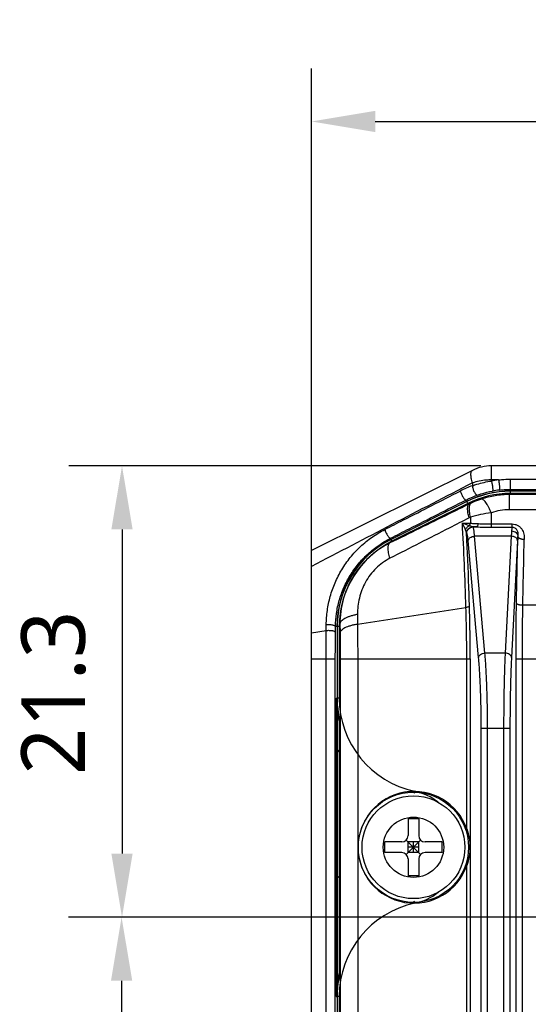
# Model space of a CAD drawing. Header units: millimetres. Extents: x 91 to 530, y 134 to 288.
# Tile 23 of 31: x 426 to 450, y 242 to 288. Entities that reach past the tile are written whole.
import ezdxf

# ---------------------------------------------------------------- set-up
doc = ezdxf.new("R2010")
doc.units = ezdxf.units.MM
doc.header["$LTSCALE"] = 32.67
doc.header["$PDMODE"] = 3
doc.header["$PDSIZE"] = 8
doc.layers.get('0').update_dxf_attribs({"linetype": 'CONTINUOUS'})
doc.layers.get('Defpoints').update_dxf_attribs({"linetype": 'CONTINUOUS'})
doc.layers.add('00_COMPONENTS', color=7, linetype='CONTINUOUS')
doc.layers.add('51__DRAFT_DIMS', color=7, linetype='CONTINUOUS')
doc.styles.get("Standard").update_dxf_attribs({"font": 'Roboto-Regular.ttf'})
doc.dimstyles.new('DIMSTYLE_2', dxfattribs={"dimtxt": 3, "dimasz": 3, "dimexe": 2.5, "dimexo": 0.5, "dimgap": 0.75, "dimtad": 1, "dimdsep": 46, "dimtxsty": 'STANDARD', "dimblk": '_FILLED', "dimblk1": '_FILLED', "dimblk2": '_FILLED', "dimcen": 0.09, "dimclrt": 3, "dimazin": 2, "dimtp": 0.3, "dimtm": 0.3, "dimtfac": 1, "dimtofl": 0, "dimtmove": 0, "dimatfit": 3, "dimldrblk": '_FILLED', "dimfxl": 1, "dimtolj": 1, "dimarcsym": 0})
doc.dimstyles.new('DIMSTYLE_6', dxfattribs={"dimtxt": 3, "dimasz": 3, "dimexe": 2.5, "dimexo": 0.5, "dimgap": 0.75, "dimtad": 1, "dimdsep": 46, "dimtxsty": 'STANDARD', "dimblk": '_FILLED', "dimblk1": '_FILLED', "dimblk2": '_FILLED', "dimcen": 0.09, "dimclrt": 3, "dimazin": 2, "dimtp": 0.2, "dimtm": 0.2, "dimtfac": 1, "dimtofl": 0, "dimtmove": 0, "dimatfit": 3, "dimldrblk": '_FILLED', "dimfxl": 1, "dimtolj": 1, "dimarcsym": 0})

# ---------------------------------------------------------------- blocks, each defined once
blk = doc.blocks.new('_FILLED')
at = {"color": 0, "linetype": 'ByBlock'}
blk.add_solid([(0, 0), (-1, 0.167), (-1, -0.167)], dxfattribs=at)
blk = doc.blocks.new('*D12')
at = {"layer": '51__DRAFT_DIMS', "color": 0, "lineweight": -2}
for p, q in [((457.509, 245.708), (428.005, 245.708)), ((430.505, 242.708), (430.505, 202.708)), ((457.338, 199.708), (428.005, 199.708))]:
    blk.add_line(p, q, dxfattribs=at)
at = {"layer": 'Defpoints', "color": 0}
for p in [(458.009, 245.708), (430.505, 199.708), (457.838, 199.708)]:
    blk.add_point(p, dxfattribs=at)
at = {"layer": '51__DRAFT_DIMS', "color": 0, "linetype": 'ByBlock', "lineweight": -2, "xscale": 3, "yscale": 3, "zscale": 3}
for p, rotation in [((430.505, 245.708), 90), ((430.505, 199.708), 270)]:
    blk.add_blockref('_FILLED', p, dxfattribs=dict(at, rotation=rotation))
at = {"layer": '51__DRAFT_DIMS', "color": 3, "insert": (425.755, 222.647), "char_height": 3, "attachment_point": 2, "rotation": 90, "line_spacing_factor": 0.9}
blk.add_mtext('\\A1;46', dxfattribs=at)
blk = doc.blocks.new('*D13')
at = {"layer": '51__DRAFT_DIMS', "color": 0, "lineweight": -2}
for p, q in [((439.465, 258.399), (439.465, 285.764)), ((508.065, 256.046), (508.065, 285.764)), ((442.465, 283.264), (505.065, 283.264))]:
    blk.add_line(p, q, dxfattribs=at)
at = {"layer": 'Defpoints', "color": 0}
for p in [(508.065, 283.264), (439.465, 257.899), (508.065, 255.546)]:
    blk.add_point(p, dxfattribs=at)
at = {"layer": '51__DRAFT_DIMS', "color": 0, "linetype": 'ByBlock', "lineweight": -2, "xscale": 3, "yscale": 3, "zscale": 3, "rotation": 180}
blk.add_blockref('_FILLED', (439.465, 283.264), dxfattribs=at)
at = {"layer": '51__DRAFT_DIMS', "color": 0, "linetype": 'ByBlock', "lineweight": -2, "xscale": 3, "yscale": 3, "zscale": 3}
blk.add_blockref('_FILLED', (508.065, 283.264), dxfattribs=at)
at = {"layer": '51__DRAFT_DIMS', "color": 3, "insert": (473.727, 288.014), "char_height": 3, "attachment_point": 2, "line_spacing_factor": 0.9}
blk.add_mtext('\\A1;68.6', dxfattribs=at)
blk = doc.blocks.new('*D15')
at = {"layer": '51__DRAFT_DIMS', "color": 0, "lineweight": -2}
for p, q in [((447.437, 267.008), (428.024, 267.008)), ((430.524, 264.008), (430.524, 248.708)), ((458.521, 245.708), (428.024, 245.708))]:
    blk.add_line(p, q, dxfattribs=at)
at = {"layer": 'Defpoints', "color": 0}
for p in [(447.937, 267.008), (430.524, 245.708), (459.021, 245.708)]:
    blk.add_point(p, dxfattribs=at)
at = {"layer": '51__DRAFT_DIMS', "color": 0, "linetype": 'ByBlock', "lineweight": -2, "xscale": 3, "yscale": 3, "zscale": 3}
for p, rotation in [((430.524, 267.008), 90), ((430.524, 245.708), 270)]:
    blk.add_blockref('_FILLED', p, dxfattribs=dict(at, rotation=rotation))
at = {"layer": '51__DRAFT_DIMS', "color": 3, "insert": (425.774, 256.297), "char_height": 3, "attachment_point": 2, "rotation": 90, "line_spacing_factor": 0.9}
blk.add_mtext('\\A1;21.3', dxfattribs=at)

msp = doc.modelspace()

# ---------------------------------------------------------------- linework, layer by layer
at = {"layer": '00_COMPONENTS', "color": 7}
for p, q in [((447.042, 266.797), (439.465, 263.008)), ((499.593, 267.008), (447.937, 267.008)), ((498.696, 265.808), (448.834, 265.808)), ((446.777, 265.323), (443.208, 263.538)), ((439.465, 182.408), (439.465, 263.008)), ((440.665, 259.424), (440.665, 256.05)), ((440.625, 256.05), (440.625, 241.966)), ((440.665, 256.05), (440.665, 241.966)), ((440.765, 255.109), (440.765, 242.908)), ((444.015, 250.358), (444.015, 249.558)), ((444.515, 250.358), (444.015, 250.358)), ((444.515, 250.358), (444.515, 249.558)), ((442.915, 248.758), (442.915, 249.258)), ((443.715, 249.258), (442.915, 249.258)), ((443.927, 248.67), (444.603, 249.346)), ((443.927, 249.346), (444.603, 248.67)), ((444.015, 248.758), (444.015, 249.258)), ((444.515, 249.258), (444.015, 249.258)), ((444.265, 248.758), (444.265, 249.258)), ((444.515, 248.758), (444.515, 249.258)), ((445.615, 249.258), (444.815, 249.258)), ((445.615, 248.758), (445.615, 249.258)), ((443.715, 248.758), (442.915, 248.758)), ((444.515, 249.008), (444.015, 249.008)), ((444.515, 248.758), (444.015, 248.758)), ((445.615, 248.758), (444.815, 248.758)), ((444.015, 248.458), (444.015, 247.658)), ((444.515, 248.458), (444.515, 247.658)), ((444.515, 247.658), (444.015, 247.658)), ((440.665, 241.966), (440.665, 200.25))]:
    msp.add_line(p, q, dxfattribs=at)
at = {"layer": '00_COMPONENTS', "color": 4}
for p, q in [((447.937, 266.295), (447.937, 267.008)), ((448.281, 266.346), (447.937, 266.346)), ((448.834, 265.816), (448.834, 266.382)), ((448.834, 266.382), (498.696, 266.382)), ((447.042, 266.203), (447.042, 266.071)), ((448.834, 265.896), (498.696, 265.896)), ((446.773, 265.33), (446.74, 265.397)), ((448.787, 264.942), (448.787, 265.708)), ((498.743, 265.654), (448.787, 265.654)), ((448.834, 265.708), (448.834, 265.808)), ((498.696, 265.708), (448.834, 265.708)), ((446.821, 265.233), (443.252, 263.449)), ((446.821, 265.233), (446.777, 265.323)), ((446.864, 265.254), (446.889, 265.205)), ((498.743, 264.942), (448.787, 264.942)), ((446.953, 264.583), (446.953, 264.301)), ((447.937, 264.117), (447.937, 264.795)), ((446.57, 264.312), (446.953, 264.301)), ((447.074, 264.126), (447.068, 264.129)), ((447.242, 264.126), (447.074, 264.126)), ((447.937, 264.267), (448.914, 264.267)), ((447.937, 264.117), (448.914, 264.117)), ((448.914, 264.117), (448.914, 264.267)), ((443.204, 263.545), (443.181, 263.591)), ((443.252, 263.449), (443.208, 263.538)), ((446.769, 263.83), (446.768, 263.83)), ((446.775, 263.826), (446.769, 263.83)), ((447.636, 258.173), (447.144, 263.688)), ((448.877, 263.688), (447.144, 263.688)), ((448.877, 263.688), (448.588, 258.173)), ((443.142, 263.393), (443.154, 263.37)), ((447.337, 257.961), (446.845, 263.476)), ((449.176, 263.476), (448.887, 257.961)), ((441.63, 259.535), (446.74, 260.323)), ((451.159, 260.428), (449.421, 260.428)), ((441.626, 259.996), (441.63, 259.535)), ((440.152, 259.239), (440.155, 259.511)), ((440.587, 259.156), (440.589, 259.424)), ((440.657, 259.424), (440.589, 259.424)), ((440.765, 259.424), (440.665, 259.424)), ((440.765, 259.547), (440.798, 259.547)), ((440.765, 259.424), (440.765, 256.05)), ((440.798, 259.547), (440.802, 259.122)), ((439.465, 259.132), (440.152, 259.239)), ((448.588, 258.173), (447.636, 258.173)), ((439.465, 257.899), (440.581, 257.899)), ((440.147, 187.518), (440.147, 257.899)), ((440.581, 187.518), (440.581, 257.899)), ((440.807, 257.899), (440.807, 187.518)), ((440.807, 257.899), (446.942, 257.899)), ((441.635, 257.899), (441.635, 187.518)), ((446.777, 249.873), (446.777, 257.899)), ((446.942, 257.899), (446.942, 187.518)), ((449.1, 187.518), (449.1, 257.899)), ((449.1, 257.899), (451.48, 257.899)), ((449.399, 187.518), (449.399, 257.899)), ((440.625, 256.05), (440.657, 256.05)), ((440.765, 256.05), (440.665, 256.05)), ((447.46, 190.779), (447.46, 254.637)), ((447.46, 254.637), (448.815, 254.637)), ((447.759, 190.779), (447.759, 254.637)), ((448.516, 254.637), (448.516, 190.779)), ((448.815, 254.637), (448.815, 190.779)), ((440.665, 253.484), (440.765, 253.584)), ((444.327, 251.649), (444.306, 251.551)), ((446.777, 194.073), (446.777, 248.143)), ((440.665, 247.544), (440.765, 247.644)), ((444.327, 246.368), (444.306, 246.465)), ((440.625, 241.966), (440.657, 241.966)), ((440.765, 241.966), (440.665, 241.966)), ((440.765, 241.966), (440.765, 200.25))]:
    msp.add_line(p, q, dxfattribs=at)
at = {"layer": '00_COMPONENTS', "color": 7}
for radius in [2.6, 2.425]:
    msp.add_circle((444.265, 249.008), radius, dxfattribs=at)
at = {"layer": '00_COMPONENTS', "color": 4}
msp.add_circle((444.265, 249.008), 1.425, dxfattribs=at)
at = {"layer": '00_COMPONENTS', "color": 7}
for centre, radius, start, end in [((447.937, 265.008), 2, 90, 116.5651), ((448.834, 261.208), 4.6, 90, 116.5651), ((445.265, 259.424), 4.6, 116.5651, 180), ((445.265, 256.05), 4.639, 180, 194.0663), ((445.265, 256.05), 4.6, 184.8129, 191.7529), ((443.715, 249.558), 0.3, 270, 360), ((444.815, 249.558), 0.3, 180, 270), ((443.715, 248.458), 0.3, 0, 90), ((444.815, 248.458), 0.3, 90, 180), ((445.265, 241.966), 4.639, 165.9337, 180), ((445.265, 241.966), 4.6, 168.2471, 180)]:
    msp.add_arc(centre, radius, start, end, dxfattribs=at)
at = {"layer": '00_COMPONENTS', "color": 4}
for centre, radius, start, end in [((448.834, 261.361), 5.015, 96.331, 100.308), ((448.764, 261.329), 5.045, 109.9542, 117.031), ((448.834, 261.208), 4.608, 90, 116.5651), ((448.834, 261.112), 4.784, 96.2314, 100.1485), ((448.834, 261.208), 4.5, 90, 116.5651), ((448.745, 261.451), 4.188, 114.8, 116.3136), ((448.045, 262.274), 2.555, 115.3152, 116.9292), ((447.081, 264.245), 0.117, 261.5955, 263.298), ((447.853, 298.173), 34.052, 268.678, 268.9719), ((445.265, 259.424), 4.608, 116.5651, 180), ((445.265, 259.424), 4.5, 116.5651, 180), ((445.265, 256.05), 4.608, 180, 192.3928), ((445.265, 256.05), 4.5, 180, 257.9753), ((443.765, 249.008), 2.7, 51.8647, 77.9753), ((443.765, 249.008), 2.7, 282.0247, 308.1354), ((445.265, 241.966), 4.5, 102.0247, 180), ((445.265, 241.966), 4.608, 167.6072, 180)]:
    msp.add_arc(centre, radius, start, end, dxfattribs=at)
at = {"layer": '00_COMPONENTS', "color": 7}
msp.add_ellipse((444.288, 249.008), major_axis=(2.636, 0), ratio=0.999962, start_param=0.334355, end_param=5.94883, dxfattribs=at)
at = {"layer": '00_COMPONENTS', "color": 4}
for points, knots in [([(447.042, 266.203), (447.032, 266.243), (447.013, 266.317), (446.992, 266.425), (446.978, 266.521), (446.973, 266.604), (446.977, 266.674), (446.989, 266.73), (447.007, 266.767), (447.026, 266.787), (447.037, 266.794), (447.042, 266.797)], [0, 0, 0, 0, 0.196241, 0.372897, 0.528623, 0.662535, 0.77444, 0.865274, 0.938059, 0.969799, 1, 1, 1, 1]), ([(447.937, 266.346), (447.86, 266.346), (447.557, 266.334), (447.256, 266.275), (447.042, 266.203)], [0, 0, 0, 0, 0.255048, 1, 1, 1, 1]), ([(447.042, 266.071), (447.113, 266.096), (447.406, 266.192), (447.707, 266.26), (447.937, 266.295)], [0, 0, 0, 0, 0.24417, 1, 1, 1, 1]), ([(447.937, 266.295), (447.943, 266.272), (447.955, 266.223), (447.971, 266.148), (447.985, 266.07), (447.995, 265.995), (448.001, 265.929), (448.003, 265.878), (448.001, 265.844), (447.996, 265.827), (447.993, 265.822), (447.991, 265.821)], [0, 0, 0, 0, 0.148754, 0.313064, 0.48113, 0.640861, 0.780813, 0.891119, 0.964536, 0.986517, 1, 1, 1, 1]), ([(448.281, 266.346), (448.327, 266.352), (448.51, 266.373), (448.695, 266.382), (448.834, 266.382)], [0, 0, 0, 0, 0.249528, 1, 1, 1, 1]), ([(448.281, 266.346), (448.285, 266.322), (448.293, 266.272), (448.303, 266.195), (448.311, 266.116), (448.316, 266.052), (448.319, 266.003), (448.321, 265.971), (448.322, 265.943), (448.322, 265.918), (448.321, 265.898), (448.32, 265.884), (448.318, 265.874), (448.316, 265.87), (448.315, 265.868), (448.314, 265.868)], [0, 0, 0, 0, 0.148836, 0.313974, 0.483302, 0.644388, 0.718104, 0.785432, 0.845142, 0.896159, 0.937583, 0.968741, 0.989291, 0.995717, 1, 1, 1, 1]), ([(447.042, 266.203), (445.775, 265.55), (443.247, 264.242), (440.723, 262.926), (439.465, 262.266)], [0, 0, 0, 0, 0.50085, 1, 1, 1, 1]), ([(442.913, 264.005), (443.209, 264.157), (444.395, 264.763), (445.581, 265.369), (446.471, 265.823)], [0, 0, 0, 0, 0.249701, 1, 1, 1, 1]), ([(446.471, 265.823), (446.478, 265.8), (446.494, 265.752), (446.525, 265.679), (446.563, 265.605), (446.603, 265.535), (446.638, 265.483), (446.665, 265.449), (446.684, 265.428), (446.701, 265.413), (446.717, 265.4), (446.732, 265.394), (446.74, 265.397)], [0, 0, 0, 0, 0.138123, 0.295522, 0.460249, 0.619665, 0.761629, 0.822731, 0.875786, 0.920026, 0.955092, 1, 1, 1, 1]), ([(447.042, 266.071), (447.044, 266.047), (447.053, 265.996), (447.073, 265.92), (447.101, 265.842), (447.134, 265.77), (447.166, 265.717), (447.192, 265.682), (447.211, 265.661), (447.228, 265.645), (447.245, 265.634), (447.261, 265.628), (447.272, 265.628), (447.276, 265.63)], [0, 0, 0, 0, 0.137874, 0.292237, 0.452397, 0.607052, 0.745477, 0.80577, 0.85894, 0.904496, 0.94243, 0.973546, 1, 1, 1, 1]), ([(447.276, 265.63), (447.333, 265.65), (447.567, 265.729), (447.807, 265.789), (447.991, 265.821)], [0, 0, 0, 0, 0.243796, 1, 1, 1, 1]), ([(448.314, 265.868), (448.357, 265.873), (448.53, 265.889), (448.704, 265.896), (448.834, 265.896)], [0, 0, 0, 0, 0.249634, 1, 1, 1, 1]), ([(443.181, 263.591), (443.477, 263.741), (444.663, 264.344), (445.849, 264.946), (446.74, 265.397)], [0, 0, 0, 0, 0.249693, 1, 1, 1, 1]), ([(446.74, 265.397), (446.784, 265.419), (446.959, 265.505), (447.139, 265.58), (447.276, 265.63)], [0, 0, 0, 0, 0.252991, 1, 1, 1, 1]), ([(447.472, 265.443), (447.349, 265.402), (447.186, 265.341), (447.028, 265.27), (446.988, 265.252)], [0, 0, 0, 0, 0.751368, 1, 1, 1, 1]), ([(448.787, 265.654), (448.564, 265.654), (448.118, 265.618), (447.683, 265.513), (447.472, 265.443)], [0, 0, 0, 0, 0.500958, 1, 1, 1, 1]), ([(447.937, 264.795), (447.914, 264.844), (447.87, 264.938), (447.802, 265.069), (447.737, 265.183), (447.675, 265.278), (447.617, 265.353), (447.571, 265.401), (447.536, 265.426), (447.514, 265.438), (447.492, 265.444), (447.479, 265.444), (447.472, 265.443)], [0, 0, 0, 0, 0.198234, 0.379141, 0.540039, 0.678695, 0.793498, 0.883774, 0.920008, 0.950795, 0.976977, 1, 1, 1, 1]), ([(446.889, 265.205), (446.577, 265.051), (445.332, 264.439), (444.087, 263.828), (443.154, 263.37)], [0, 0, 0, 0, 0.250394, 1, 1, 1, 1]), ([(446.888, 264.552), (446.877, 264.593), (446.857, 264.673), (446.834, 264.788), (446.82, 264.892), (446.815, 264.983), (446.819, 265.06), (446.831, 265.124), (446.853, 265.173), (446.876, 265.197), (446.889, 265.205)], [0, 0, 0, 0, 0.190003, 0.362826, 0.516893, 0.65108, 0.764916, 0.858951, 0.935506, 1, 1, 1, 1]), ([(446.953, 264.583), (446.943, 264.626), (446.926, 264.708), (446.908, 264.825), (446.898, 264.932), (446.898, 265.025), (446.906, 265.105), (446.923, 265.17), (446.949, 265.22), (446.975, 265.244), (446.988, 265.252)], [0, 0, 0, 0, 0.187498, 0.35839, 0.511159, 0.644748, 0.758779, 0.853911, 0.932552, 1, 1, 1, 1]), ([(448.787, 264.942), (448.642, 264.942), (448.353, 264.917), (448.072, 264.843), (447.937, 264.795)], [0, 0, 0, 0, 0.502605, 1, 1, 1, 1]), ([(446.888, 264.552), (446.576, 264.393), (445.331, 263.76), (444.086, 263.126), (443.153, 262.649)], [0, 0, 0, 0, 0.250355, 1, 1, 1, 1]), ([(447.937, 264.795), (447.767, 264.775), (447.435, 264.721), (447.11, 264.634), (446.953, 264.583)], [0, 0, 0, 0, 0.507564, 1, 1, 1, 1]), ([(440.155, 259.511), (440.157, 259.735), (440.19, 260.185), (440.329, 260.852), (440.557, 261.501), (440.874, 262.12), (441.276, 262.696), (441.758, 263.214), (442.305, 263.658), (442.706, 263.9), (442.913, 264.005)], [0, 0, 0, 0, 0.121382, 0.243837, 0.367617, 0.492883, 0.619547, 0.747073, 0.87438, 1, 1, 1, 1]), ([(442.913, 264.005), (442.919, 263.982), (442.936, 263.934), (442.967, 263.862), (443.004, 263.789), (443.045, 263.722), (443.079, 263.672), (443.107, 263.639), (443.125, 263.62), (443.142, 263.605), (443.159, 263.593), (443.174, 263.588), (443.181, 263.591)], [0, 0, 0, 0, 0.141343, 0.299902, 0.464158, 0.62207, 0.762182, 0.822449, 0.874845, 0.918689, 0.953721, 1, 1, 1, 1]), ([(446.74, 260.323), (446.719, 261.006), (446.671, 262.336), (446.606, 263.665), (446.57, 264.312)], [0, 0, 0, 0, 0.513255, 1, 1, 1, 1]), ([(446.713, 263.994), (446.692, 264.046), (446.646, 264.153), (446.597, 264.258), (446.57, 264.312)], [0, 0, 0, 0, 0.478989, 1, 1, 1, 1]), ([(446.894, 264.18), (446.841, 264.2), (446.733, 264.242), (446.626, 264.288), (446.57, 264.312)], [0, 0, 0, 0, 0.478068, 1, 1, 1, 1]), ([(446.713, 263.994), (446.729, 264.035), (446.779, 264.111), (446.853, 264.163), (446.894, 264.18)], [0, 0, 0, 0, 0.500306, 1, 1, 1, 1]), ([(446.768, 263.83), (446.765, 263.842), (446.758, 263.867), (446.74, 263.922), (446.724, 263.965), (446.713, 263.994)], [0, 0, 0, 0, 0.204734, 0.448138, 1, 1, 1, 1]), ([(446.768, 263.83), (446.768, 263.869), (446.784, 263.947), (446.85, 264.046), (446.948, 264.113), (447.025, 264.129), (447.064, 264.13)], [0, 0, 0, 0, 0.249973, 0.50025, 0.750381, 1, 1, 1, 1]), ([(446.769, 263.83), (446.769, 263.868), (446.785, 263.947), (446.851, 264.046), (446.95, 264.113), (447.029, 264.129), (447.068, 264.129)], [0, 0, 0, 0, 0.250142, 0.500422, 0.750455, 1, 1, 1, 1]), ([(446.775, 263.826), (446.775, 263.865), (446.791, 263.943), (446.857, 264.043), (446.956, 264.11), (447.035, 264.125), (447.074, 264.126)], [0, 0, 0, 0, 0.250142, 0.500422, 0.750455, 1, 1, 1, 1]), ([(446.894, 264.18), (446.907, 264.196), (446.931, 264.235), (446.946, 264.278), (446.953, 264.301)], [0, 0, 0, 0, 0.462687, 1, 1, 1, 1]), ([(447.064, 264.13), (447.052, 264.131), (447.026, 264.138), (446.985, 264.15), (446.94, 264.165), (446.91, 264.175), (446.894, 264.18)], [0, 0, 0, 0, 0.205282, 0.450384, 0.718186, 1, 1, 1, 1]), ([(446.953, 264.301), (446.983, 264.299), (447.107, 264.292), (447.231, 264.286), (447.326, 264.282)], [0, 0, 0, 0, 0.240278, 1, 1, 1, 1]), ([(447.144, 263.688), (447.142, 263.719), (447.137, 263.778), (447.129, 263.861), (447.121, 263.933), (447.112, 263.994), (447.104, 264.044), (447.095, 264.083), (447.086, 264.107), (447.079, 264.12), (447.076, 264.124), (447.074, 264.126)], [0, 0, 0, 0, 0.208392, 0.395203, 0.558952, 0.698369, 0.812449, 0.900526, 0.96249, 0.984055, 1, 1, 1, 1]), ([(447.242, 264.126), (447.251, 264.127), (447.265, 264.136), (447.28, 264.154), (447.296, 264.18), (447.312, 264.223), (447.321, 264.261), (447.326, 264.282)], [0, 0, 0, 0, 0.15253, 0.251305, 0.367756, 0.653111, 1, 1, 1, 1]), ([(447.242, 264.126), (447.357, 264.124), (447.588, 264.119), (447.82, 264.117), (447.937, 264.117)], [0, 0, 0, 0, 0.495018, 1, 1, 1, 1]), ([(447.326, 264.282), (447.426, 264.279), (447.63, 264.271), (447.833, 264.267), (447.937, 264.267)], [0, 0, 0, 0, 0.492453, 1, 1, 1, 1]), ([(448.914, 264.117), (448.911, 264.109), (448.907, 264.089), (448.901, 264.051), (448.896, 264), (448.892, 263.962), (448.891, 263.941)], [0, 0, 0, 0, 0.139088, 0.35309, 0.640844, 1, 1, 1, 1]), ([(448.914, 264.267), (448.96, 264.267), (449.054, 264.256), (449.183, 264.205), (449.292, 264.125), (449.377, 264.025), (449.437, 263.911), (449.485, 263.75), (449.492, 263.624), (449.49, 263.541)], [0, 0, 0, 0, 0.134414, 0.266388, 0.394544, 0.518938, 0.640591, 0.760769, 1, 1, 1, 1]), ([(448.914, 264.117), (448.944, 264.117), (449.003, 264.107), (449.077, 264.065), (449.129, 264.008), (449.162, 263.944), (449.181, 263.879), (449.193, 263.79), (449.193, 263.723), (449.19, 263.678)], [0, 0, 0, 0, 0.154419, 0.296879, 0.425339, 0.544514, 0.659049, 0.772022, 1, 1, 1, 1]), ([(440.589, 259.424), (440.591, 259.632), (440.623, 260.05), (440.754, 260.668), (440.97, 261.271), (441.269, 261.845), (441.649, 262.38), (442.101, 262.859), (442.614, 263.269), (442.989, 263.493), (443.181, 263.591)], [0, 0, 0, 0, 0.120924, 0.243093, 0.366782, 0.492156, 0.619081, 0.746917, 0.874429, 1, 1, 1, 1]), ([(446.905, 260.406), (446.896, 260.7), (446.859, 261.842), (446.811, 262.983), (446.768, 263.83)], [0, 0, 0, 0, 0.257678, 1, 1, 1, 1]), ([(446.845, 263.476), (446.841, 263.523), (446.834, 263.589), (446.822, 263.672), (446.814, 263.721), (446.805, 263.761), (446.796, 263.792), (446.787, 263.813), (446.779, 263.824), (446.775, 263.826)], [0, 0, 0, 0, 0.392221, 0.554959, 0.69376, 0.807712, 0.896295, 0.959688, 1, 1, 1, 1]), ([(446.845, 263.476), (446.846, 263.49), (446.852, 263.517), (446.872, 263.556), (446.901, 263.592), (446.953, 263.635), (447.034, 263.674), (447.106, 263.687), (447.144, 263.688)], [0, 0, 0, 0, 0.10302, 0.211355, 0.326906, 0.450319, 0.717198, 1, 1, 1, 1]), ([(448.891, 263.941), (448.889, 263.923), (448.884, 263.839), (448.879, 263.754), (448.877, 263.688)], [0, 0, 0, 0, 0.214499, 1, 1, 1, 1]), ([(449.176, 263.476), (449.176, 263.49), (449.17, 263.518), (449.151, 263.557), (449.122, 263.594), (449.071, 263.637), (448.988, 263.676), (448.915, 263.687), (448.877, 263.688)], [0, 0, 0, 0, 0.103075, 0.210887, 0.325727, 0.448563, 0.715389, 1, 1, 1, 1]), ([(448.891, 263.941), (448.929, 263.94), (449.005, 263.925), (449.103, 263.868), (449.161, 263.795), (449.185, 263.729), (449.19, 263.695), (449.19, 263.678)], [0, 0, 0, 0, 0.263476, 0.520183, 0.764802, 0.883354, 1, 1, 1, 1]), ([(449.121, 260.52), (449.126, 260.79), (449.145, 261.843), (449.169, 262.895), (449.19, 263.678)], [0, 0, 0, 0, 0.256123, 1, 1, 1, 1]), ([(449.19, 263.678), (449.189, 263.664), (449.183, 263.597), (449.179, 263.529), (449.176, 263.476)], [0, 0, 0, 0, 0.214592, 1, 1, 1, 1]), ([(449.19, 263.678), (449.191, 263.669), (449.198, 263.65), (449.217, 263.625), (449.247, 263.602), (449.284, 263.582), (449.329, 263.565), (449.398, 263.547), (449.453, 263.542), (449.49, 263.541)], [0, 0, 0, 0, 0.077791, 0.166955, 0.271884, 0.393501, 0.530433, 0.679835, 1, 1, 1, 1]), ([(449.421, 260.428), (449.426, 260.693), (449.445, 261.731), (449.469, 262.769), (449.49, 263.541)], [0, 0, 0, 0, 0.256123, 1, 1, 1, 1]), ([(443.154, 263.37), (442.977, 263.283), (442.635, 263.083), (442.168, 262.713), (441.757, 262.281), (441.41, 261.795), (441.135, 261.267), (440.938, 260.708), (440.821, 260.132), (440.797, 259.742), (440.798, 259.547)], [0, 0, 0, 0, 0.124727, 0.250369, 0.376415, 0.502388, 0.627916, 0.752755, 0.876791, 1, 1, 1, 1]), ([(443.153, 262.649), (443.141, 262.694), (443.118, 262.782), (443.092, 262.908), (443.076, 263.022), (443.07, 263.123), (443.075, 263.209), (443.089, 263.28), (443.114, 263.335), (443.14, 263.361), (443.154, 263.37)], [0, 0, 0, 0, 0.188447, 0.360476, 0.514313, 0.648655, 0.762893, 0.857483, 0.934706, 1, 1, 1, 1]), ([(443.153, 262.649), (443.034, 262.588), (442.803, 262.446), (442.491, 262.181), (442.221, 261.872), (441.926, 261.416), (441.684, 260.788), (441.624, 260.256), (441.626, 259.996)], [0, 0, 0, 0, 0.125005, 0.252082, 0.379825, 0.507047, 0.756767, 1, 1, 1, 1]), ([(446.905, 260.406), (446.902, 260.397), (446.892, 260.383), (446.873, 260.369), (446.845, 260.353), (446.801, 260.336), (446.762, 260.327), (446.74, 260.323)], [0, 0, 0, 0, 0.153943, 0.254203, 0.371793, 0.657143, 1, 1, 1, 1]), ([(446.777, 257.899), (446.777, 258.309), (446.771, 259.117), (446.753, 259.925), (446.74, 260.323)], [0, 0, 0, 0, 0.506808, 1, 1, 1, 1]), ([(446.942, 257.899), (446.942, 258.323), (446.936, 259.158), (446.917, 259.994), (446.905, 260.406)], [0, 0, 0, 0, 0.506787, 1, 1, 1, 1]), ([(449.1, 257.899), (449.1, 258.121), (449.102, 258.995), (449.11, 259.868), (449.121, 260.52)], [0, 0, 0, 0, 0.253882, 1, 1, 1, 1]), ([(449.421, 260.428), (449.384, 260.428), (449.329, 260.432), (449.261, 260.444), (449.216, 260.455), (449.179, 260.469), (449.145, 260.486), (449.124, 260.506), (449.121, 260.52)], [0, 0, 0, 0, 0.343153, 0.501123, 0.643299, 0.765705, 0.865748, 1, 1, 1, 1]), ([(449.399, 257.899), (449.399, 258.113), (449.401, 258.956), (449.41, 259.799), (449.421, 260.428)], [0, 0, 0, 0, 0.253882, 1, 1, 1, 1]), ([(441.626, 259.996), (441.568, 259.985), (441.456, 259.962), (441.297, 259.919), (441.156, 259.869), (441.035, 259.814), (440.937, 259.754), (440.863, 259.689), (440.814, 259.621), (440.8, 259.571), (440.798, 259.547)], [0, 0, 0, 0, 0.180387, 0.347358, 0.498666, 0.632625, 0.748348, 0.846158, 0.928302, 1, 1, 1, 1]), ([(440.155, 259.511), (440.178, 259.514), (440.227, 259.519), (440.3, 259.521), (440.373, 259.516), (440.441, 259.507), (440.499, 259.492), (440.54, 259.476), (440.565, 259.46), (440.577, 259.449), (440.586, 259.437), (440.589, 259.428), (440.589, 259.424)], [0, 0, 0, 0, 0.15348, 0.314705, 0.474626, 0.6243, 0.75568, 0.862549, 0.905805, 0.942364, 0.973116, 1, 1, 1, 1]), ([(441.63, 259.535), (441.572, 259.526), (441.46, 259.505), (441.301, 259.465), (441.16, 259.419), (441.04, 259.368), (440.942, 259.312), (440.877, 259.261), (440.84, 259.218), (440.82, 259.186), (440.807, 259.154), (440.803, 259.132), (440.802, 259.122)], [0, 0, 0, 0, 0.183312, 0.352631, 0.505572, 0.640304, 0.755779, 0.852152, 0.893825, 0.931778, 0.966814, 1, 1, 1, 1]), ([(441.63, 259.535), (441.631, 259.402), (441.634, 258.857), (441.635, 258.311), (441.635, 257.899)], [0, 0, 0, 0, 0.244473, 1, 1, 1, 1]), ([(440.147, 257.899), (440.147, 258.012), (440.148, 258.459), (440.15, 258.905), (440.152, 259.239)], [0, 0, 0, 0, 0.253789, 1, 1, 1, 1]), ([(440.152, 259.239), (440.176, 259.242), (440.225, 259.247), (440.298, 259.248), (440.371, 259.244), (440.439, 259.235), (440.497, 259.221), (440.538, 259.205), (440.562, 259.19), (440.575, 259.18), (440.584, 259.168), (440.586, 259.16), (440.587, 259.156)], [0, 0, 0, 0, 0.154191, 0.316245, 0.476963, 0.627255, 0.758917, 0.865548, 0.908409, 0.944345, 0.974216, 1, 1, 1, 1]), ([(440.581, 257.899), (440.581, 258.005), (440.582, 258.424), (440.584, 258.843), (440.587, 259.156)], [0, 0, 0, 0, 0.253783, 1, 1, 1, 1]), ([(440.802, 259.122), (440.803, 259.022), (440.806, 258.614), (440.807, 258.207), (440.807, 257.899)], [0, 0, 0, 0, 0.244436, 1, 1, 1, 1]), ([(447.337, 257.961), (447.338, 257.974), (447.345, 258.002), (447.364, 258.041), (447.393, 258.076), (447.445, 258.119), (447.526, 258.158), (447.599, 258.171), (447.636, 258.173)], [0, 0, 0, 0, 0.10302, 0.211355, 0.326906, 0.450319, 0.717198, 1, 1, 1, 1]), ([(447.46, 254.637), (447.46, 254.943), (447.455, 255.543), (447.432, 256.414), (447.394, 257.216), (447.358, 257.724), (447.337, 257.961)], [0, 0, 0, 0, 0.275828, 0.541053, 0.785529, 1, 1, 1, 1]), ([(447.759, 254.637), (447.759, 254.963), (447.754, 255.601), (447.731, 256.527), (447.693, 257.381), (447.657, 257.921), (447.636, 258.173)], [0, 0, 0, 0, 0.275836, 0.54107, 0.785549, 1, 1, 1, 1]), ([(448.588, 258.173), (448.575, 257.92), (448.554, 257.38), (448.532, 256.527), (448.519, 255.6), (448.516, 254.962), (448.516, 254.637)], [0, 0, 0, 0, 0.214355, 0.458847, 0.724121, 1, 1, 1, 1]), ([(448.887, 257.961), (448.887, 257.974), (448.881, 258.002), (448.862, 258.042), (448.833, 258.078), (448.782, 258.121), (448.699, 258.16), (448.626, 258.172), (448.588, 258.173)], [0, 0, 0, 0, 0.103075, 0.210887, 0.325727, 0.448563, 0.715389, 1, 1, 1, 1]), ([(448.887, 257.961), (448.875, 257.723), (448.854, 257.215), (448.832, 256.413), (448.818, 255.543), (448.815, 254.943), (448.815, 254.637)], [0, 0, 0, 0, 0.214362, 0.458852, 0.724124, 1, 1, 1, 1])]:
    msp.add_open_spline(points, degree=3, knots=knots, dxfattribs=at)
at = {"layer": '00_COMPONENTS', "color": 7}
for points, knots in [([(446.777, 249.873), (446.825, 249.735), (446.899, 249.45), (446.925, 249.156), (446.925, 249.008)], [0, 0, 0, 0, 0.49824, 1, 1, 1, 1]), ([(446.925, 249.008), (446.925, 248.861), (446.899, 248.567), (446.825, 248.282), (446.777, 248.143)], [0, 0, 0, 0, 0.501763, 1, 1, 1, 1])]:
    msp.add_open_spline(points, degree=3, knots=knots, dxfattribs=at)

# ---------------------------------------------------------------- dimensions: what is measured, and where the dimension line sits
at = {"layer": '51__DRAFT_DIMS', "color": 4}
dim = msp.add_linear_dim(base=(508.065, 283.264), p1=(439.465, 257.899), p2=(508.065, 255.546), dimstyle='DIMSTYLE_2', dxfattribs=at)
dim.commit()
dim.dimension.update_dxf_attribs({"geometry": '*D13', "text_midpoint": (473.727, 283.264), "dimtype": 160})
for base, p1, p2, dimstyle, picture, middle in [((430.524, 245.708), (447.937, 267.008), (459.021, 245.708), 'DIMSTYLE_6', '*D15', (430.524, 256.297)), ((430.505, 199.708), (458.009, 245.708), (457.838, 199.708), 'DIMSTYLE_2', '*D12', (430.505, 222.647))]:
    dim = msp.add_linear_dim(base=base, p1=p1, p2=p2, angle=270, dimstyle=dimstyle, dxfattribs=at)
    dim.commit()
    dim.dimension.update_dxf_attribs({"geometry": picture, "text_midpoint": middle, "dimtype": 160})

doc.saveas('drawing.dxf')
